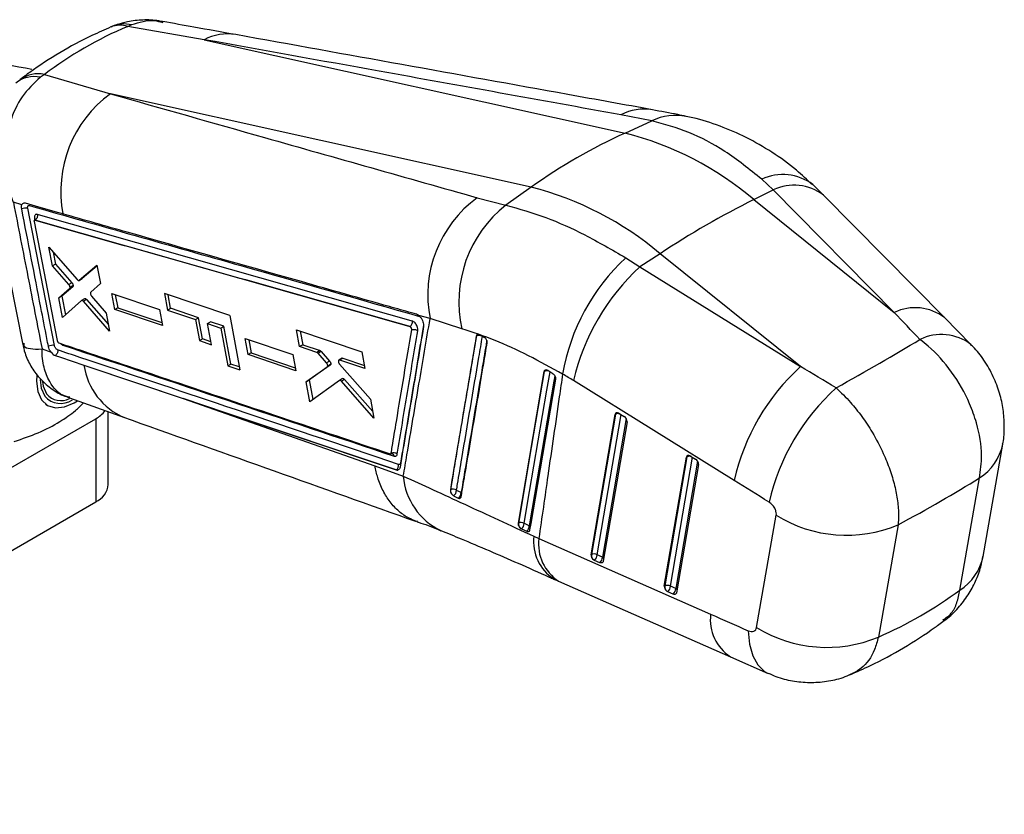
# Model space of a CAD drawing. Header units: millimetres. Extents: x 30 to 412, y 74 to 276.
# Tile 15 of 15: x 350 to 412, y 181 to 230. Entities that reach past the tile are written whole.
import ezdxf

# ---------------------------------------------------------------- set-up
doc = ezdxf.new("R2010")
doc.units = ezdxf.units.MM

msp = doc.modelspace()

# ---------------------------------------------------------------- linework, layer by layer
at = {"color": 7, "linetype": 'Continuous', "lineweight": 25}
for p, q in [((357.17515, 229.98984), (357.43037, 230.10258)), ((361.93608, 229.16228), (357.17515, 229.98984)), ((361.93608, 229.16228), (388.14689, 223.34775)), ((351.99059, 226.99686), (351.73976, 226.81747)), ((351.99059, 226.99686), (356.09781, 225.79193)), ((382.30863, 219.97739), (356.09781, 225.79193)), ((389.81636, 224.10599), (387.8954, 224.48193)), ((388.14689, 223.34775), (389.81636, 224.10599)), ((348.47091, 221.10012), (350.61391, 210.25017)), ((397.37867, 219.80383), (396.65725, 220.46632)), ((382.30863, 219.97739), (380.72294, 218.85647)), ((396.16724, 219.20265), (397.37867, 219.80383)), ((404.91206, 212.17058), (397.37867, 219.80383)), ((350.59206, 218.88395), (350.05699, 219.0332)), ((378.94676, 219.31599), (380.72294, 218.85647)), ((396.16724, 219.20265), (404.91206, 212.17058)), ((408.04433, 211.84823), (400.51094, 219.48149)), ((352.61257, 210.11054), (350.94878, 218.66314)), ((351.34309, 217.83325), (352.78054, 210.42484)), ((351.40363, 217.92646), (351.40289, 217.92602)), ((351.40356, 217.92651), (351.40363, 217.92646)), ((352.25858, 216.24345), (354.026, 214.21717)), ((352.48766, 215.07428), (352.25858, 216.24345)), ((352.53285, 215.92901), (352.67864, 215.18453)), ((388.18837, 215.57734), (389.07599, 215.0108)), ((390.32897, 215.83229), (389.07599, 215.0108)), ((399.07379, 208.80022), (390.32897, 215.83229)), ((352.67864, 215.18453), (352.48766, 215.07428)), ((353.51261, 213.90746), (352.48766, 215.07428)), ((352.67864, 215.18453), (353.7036, 214.01772)), ((354.15462, 214.17304), (355.25653, 215.11917)), ((355.26545, 215.07305), (354.34567, 214.28333)), ((355.25653, 215.11917), (355.47901, 213.96965)), ((389.07599, 215.0108), (399.07379, 208.80022)), ((353.7036, 214.01772), (353.51261, 213.90746)), ((354.14727, 214.16782), (354.33833, 214.27812)), ((354.34567, 214.28333), (354.15462, 214.17304)), ((354.34567, 214.28333), (354.3374, 214.2799)), ((352.87882, 213.07666), (353.56015, 213.66221)), ((353.75114, 213.77246), (353.06978, 213.1869)), ((353.75114, 213.77246), (353.56015, 213.66221)), ((353.77501, 213.85425), (353.58402, 213.744)), ((355.47901, 213.96965), (354.8754, 213.43077)), ((353.06978, 213.1869), (352.87882, 213.07666)), ((353.11592, 211.86506), (352.87882, 213.07666)), ((353.06978, 213.1869), (353.29701, 212.02622)), ((354.29393, 212.91342), (353.11592, 211.86506)), ((354.49298, 213.02949), (354.30196, 212.91922)), ((354.6133, 212.98088), (354.42226, 212.87059)), ((356.05129, 211.00886), (354.42226, 212.87059)), ((354.6133, 212.98088), (355.96978, 211.43083)), ((354.92212, 213.1875), (355.83329, 212.13738)), ((356.17824, 213.34774), (359.14798, 212.34744)), ((356.37025, 212.35214), (356.17824, 213.34774)), ((356.40543, 213.27122), (356.5614, 212.46249)), ((363.52602, 211.97763), (359.46045, 213.34522)), ((359.46045, 213.34522), (359.65566, 212.31984)), ((359.847, 212.43029), (359.68735, 213.26889)), ((356.5614, 212.46249), (356.37025, 212.35214)), ((359.33783, 211.35066), (356.37025, 212.35214)), ((356.5614, 212.46249), (359.30221, 211.53768)), ((359.14798, 212.34744), (359.33783, 211.35066)), ((359.65566, 212.31984), (359.847, 212.43029)), ((359.65566, 212.31984), (361.39707, 211.73296)), ((361.58851, 211.84347), (359.847, 212.43029)), ((355.83329, 212.13738), (356.05129, 211.00886)), ((361.39707, 211.73296), (361.58851, 211.84347)), ((361.39707, 211.73296), (361.6456, 210.41652)), ((361.83704, 210.52703), (361.58851, 211.84347)), ((362.14995, 211.47921), (362.34142, 211.58975)), ((363.16303, 211.31287), (362.34142, 211.58975)), ((363.52602, 211.97763), (364.15833, 208.59593)), ((376.006, 211.7858), (375.3005, 211.98275)), ((375.3005, 211.98275), (375.30977, 211.97529)), ((377.99094, 211.15601), (376.006, 211.7858)), ((409.691, 210.17822), (408.04525, 211.8473)), ((362.39778, 210.16237), (362.14995, 211.47921)), ((362.14995, 211.47921), (362.97152, 211.20231)), ((362.97152, 211.20231), (363.16303, 211.31287)), ((362.97152, 211.20231), (363.41274, 208.84837)), ((363.60425, 208.95892), (363.16303, 211.31287)), ((367.69288, 211.08807), (371.75904, 209.72197)), ((367.88479, 210.04575), (367.69288, 211.08807)), ((367.91894, 211.01212), (368.07654, 210.15644)), ((374.75177, 211.29227), (374.74756, 211.28983)), ((374.75155, 211.29244), (374.75177, 211.29227)), ((361.6456, 210.41652), (361.83704, 210.52703)), ((361.6456, 210.41652), (362.39778, 210.16237)), ((362.36256, 210.3495), (361.83704, 210.52703)), ((364.48867, 210.54401), (367.45805, 209.54347)), ((364.67478, 209.54501), (364.48867, 210.54401)), ((364.71508, 210.46773), (364.86638, 209.65562)), ((378.88588, 210.70411), (378.88798, 210.70532)), ((379.35748, 210.64449), (379.05895, 210.78623)), ((379.42802, 210.596), (379.35748, 210.64449)), ((351.83924, 209.89658), (352.40151, 209.69922)), ((352.88313, 210.27654), (352.89148, 210.2732)), ((368.07654, 210.15644), (367.88479, 210.04575)), ((368.96343, 209.68272), (367.88479, 210.04575)), ((368.07654, 210.15644), (369.15523, 209.79344)), ((369.15523, 209.79344), (368.96343, 209.68272)), ((369.22405, 209.74292), (369.03225, 209.63219)), ((369.22405, 209.74292), (369.75196, 209.13643)), ((371.75904, 209.72197), (371.94816, 208.67811)), ((364.86638, 209.65562), (364.67478, 209.54501)), ((367.64211, 208.54334), (364.67478, 209.54501)), ((364.86638, 209.65562), (367.60769, 208.73036)), ((367.45805, 209.54347), (367.64211, 208.54334)), ((369.56012, 209.02569), (369.03225, 209.63219)), ((369.75196, 209.13643), (369.56012, 209.02569)), ((370.52166, 209.31377), (370.32979, 209.203)), ((370.57267, 209.31643), (370.3808, 209.20567)), ((371.94816, 208.67811), (370.3808, 209.20567)), ((370.57267, 209.31643), (371.91432, 208.86491)), ((354.44827, 208.88881), (354.57704, 208.84556)), ((354.57704, 208.84556), (360.63304, 206.81235)), ((363.41274, 208.84837), (363.60425, 208.95892)), ((363.41274, 208.84837), (364.15833, 208.59593)), ((364.12331, 208.7832), (363.60425, 208.95892)), ((368.28736, 207.85364), (369.60143, 208.7753)), ((369.79328, 208.88605), (368.47911, 207.96434)), ((369.79328, 208.88605), (369.60143, 208.7753)), ((369.82235, 208.95441), (369.6305, 208.84365)), ((370.36877, 208.94913), (372.29149, 206.77793)), ((383.09919, 208.4845), (381.48465, 199.04434)), ((383.09919, 208.4845), (383.11983, 208.49641)), ((383.33911, 208.54959), (383.3325, 208.55358)), ((383.65493, 208.35494), (383.33911, 208.54959)), ((368.47911, 207.96434), (368.28736, 207.85364)), ((368.47911, 207.96434), (368.70163, 206.74876)), ((370.35765, 207.93547), (368.51428, 206.6145)), ((370.55347, 208.04878), (370.36161, 207.93802)), ((370.67232, 208.00176), (370.48043, 207.89099)), ((372.50753, 205.57867), (370.48043, 207.89099)), ((370.67232, 208.00176), (372.43279, 205.99351)), ((394.93654, 201.71313), (384.93873, 207.92371)), ((368.51428, 206.6145), (368.28736, 207.85364)), ((353.54896, 206.84513), (356.97163, 205.62408)), ((360.63304, 206.81235), (372.57246, 202.62094)), ((372.29149, 206.77793), (372.50753, 205.57867)), ((352.05638, 206.45065), (352.1827, 206.37745)), ((321.48094, 186.09664), (355.18637, 205.55437)), ((355.18637, 205.55437), (355.18637, 200.36933)), ((355.96742, 201.45788), (355.96742, 205.98234)), ((386.03026, 197.07755), (387.53044, 205.81948)), ((387.55508, 205.83371), (386.0549, 197.09177)), ((387.53044, 205.81948), (387.55508, 205.83371)), ((387.77478, 205.88723), (388.09554, 205.69541)), ((388.2785, 205.36363), (386.78702, 196.67234)), ((410.44657, 196.97566), (411.66794, 203.96204)), ((390.59473, 195.12165), (391.97449, 203.16185)), ((391.99913, 203.17608), (390.61937, 195.13587)), ((391.97449, 203.16185), (391.99913, 203.17608)), ((392.21883, 203.22961), (392.5396, 203.03778)), ((372.57246, 202.62094), (374.34009, 201.97677)), ((373.89174, 202.3656), (373.88751, 202.36315)), ((392.72255, 202.706), (391.35148, 194.71645)), ((408.99704, 194.8801), (410.21841, 201.86647)), ((377.27153, 201.13131), (377.27048, 201.1307)), ((377.47081, 200.75754), (377.76335, 200.60979)), ((321.48094, 180.9116), (355.18637, 200.36933)), ((396.3431, 192.55325), (397.56447, 199.53961)), ((381.50435, 199.05571), (381.48465, 199.04434)), ((381.64654, 198.71986), (381.69949, 198.68903)), ((381.69949, 198.68903), (382.02255, 198.54427)), ((405.14762, 198.93917), (403.92625, 191.9528)), ((382.4747, 198.22691), (382.78115, 198.08592)), ((382.78115, 198.08592), (393.47889, 193.37528)), ((386.0549, 197.09177), (386.03026, 197.07755)), ((386.7365, 196.93238), (386.40705, 197.07355)), ((386.58056, 196.58497), (386.2511, 196.72614)), ((384.01251, 195.43259), (394.71026, 190.72196)), ((390.61937, 195.13587), (390.59473, 195.12165)), ((391.30098, 194.97648), (390.97152, 195.11765)), ((391.14503, 194.62907), (390.81557, 194.77024)), ((394.71129, 190.7215), (397.06009, 189.68877))]:
    msp.add_line(p, q, dxfattribs=at)
at = {"color": 8, "linetype": 'Continuous', "lineweight": 25}
for p, q in [((351.37193, 217.99827), (351.38401, 217.93614)), ((379.26259, 210.69259), (379.26526, 210.67042)), ((379.26526, 210.67042), (379.43217, 210.59196)), ((353.1426, 210.13644), (353.11824, 210.19726)), ((386.40705, 197.07355), (387.90607, 205.80872)), ((388.21975, 205.57564), (386.7365, 196.93238)), ((390.97152, 195.11765), (392.35012, 203.1511)), ((374.17856, 202.77627), (374.16551, 202.78881)), ((392.6638, 202.91802), (391.30098, 194.97648))]:
    msp.add_line(p, q, dxfattribs=at)
at = {"color": 8, "linetype": 'Continuous', "lineweight": 25, "flags": 128}
for points in [[(356.47813, 230.0858), (356.92622, 230.16607), (357.43037, 230.10258)], [(351.37193, 217.99827), (351.40079, 217.98537), (351.42006, 217.97061)], [(381.86216, 199.03406), (381.92973, 199.42957), (382.20011, 201.01163), (383.28227, 207.34021), (383.47486, 208.46592)], [(383.78105, 208.22592), (383.72286, 207.88607), (383.45196, 206.30373), (382.36886, 199.9746), (382.18334, 198.88999)], [(377.98357, 200.90739), (377.97436, 200.91818), (377.94072, 200.94884)], [(395.82154, 192.34526), (395.90006, 191.49991), (396.09965, 190.78096), (396.41363, 190.21253), (396.83144, 189.81371), (397.0583, 189.68956)]]:
    msp.add_lwpolyline(points, dxfattribs=at)
at = {"color": 7, "linetype": 'Continuous', "lineweight": 25, "flags": 128}
for points in [[(353.14555, 218.30464), (352.81055, 218.39977), (351.44146, 218.78858), (350.80189, 218.97023)], [(352.65899, 209.48977), (352.98164, 209.38139), (354.44827, 208.88881)], [(354.57704, 208.84556), (367.25145, 204.59365), (373.89174, 202.3656)], [(383.11983, 208.49641), (382.30792, 203.75306), (381.50435, 199.05571)], [(351.5154, 208.24476), (351.49703, 207.90081), (351.57616, 207.2434), (351.81053, 206.72352), (352.18416, 206.3766), (352.6716, 206.22628), (353.23961, 206.2828), (353.8495, 206.54232), (354.04126, 206.66202)], [(351.71587, 208.00302), (351.78377, 207.44531), (352.00484, 206.95254)], [(351.8607, 207.87443), (351.90819, 207.58407), (352.1214, 207.09807)], [(382.22672, 198.63001), (382.29422, 199.02406), (382.56526, 200.6063), (383.64992, 206.93553), (383.83614, 208.02178)], [(373.88751, 202.36315), (363.2711, 205.92689), (360.63304, 206.81235)], [(386.78702, 196.67234), (386.778, 196.64027), (386.76291, 196.61308), (386.74219, 196.59157), (386.71647, 196.5764), (386.6865, 196.568), (386.65319, 196.56664), (386.61752, 196.57235), (386.58056, 196.58497)], [(391.35148, 194.71645), (391.34247, 194.68437), (391.32738, 194.65718), (391.30666, 194.63568), (391.28094, 194.6205), (391.25097, 194.6121), (391.21766, 194.61074), (391.18199, 194.61645), (391.14503, 194.62907)]]:
    msp.add_lwpolyline(points, dxfattribs=at)
at = {"color": 8, "linetype": 'Continuous', "lineweight": 25}
for centre, radius, start, end in [((356.7047, 228.54478), 1.51971, 71.9670491, 112.072685), ((363.38565, 226.39609), 3.123, 80.5218939, 117.6560593), ((351.59428, 225.09288), 1.94479, 78.2418245, 125.1720676), ((351.33926, 225.04821), 1.81403, 77.2450642, 128.775436), ((389.34606, 221.71024), 3.12837, 80.7445955, 117.6267158), ((391.30182, 221.06749), 3.38217, 78.6990387, 116.0530261), ((397.97429, 217.6558), 3.10381, 52.9290424, 115.1083989), ((398.68353, 217.10385), 2.99877, 52.454879, 115.7938417), ((406.21692, 209.4706), 2.99876, 52.4547462, 115.7938223), ((379.00473, 210.69318), 0.11737, 122.8777288, 174.0612303), ((407.85549, 207.77371), 3.02546, 52.7023476, 116.3021492), ((358.60395, 209.49163), 4.19918, 188.2538237, 247.1252124), ((383.23454, 208.48549), 0.11523, 122.368197, 174.5607469), ((383.27838, 208.18207), 0.35206, 66.804003, 116.7661262), ((387.67701, 205.81927), 0.12278, 129.4440979, 173.2503145), ((387.71358, 205.51061), 0.35988, 68.9086808, 116.1321225), ((408.50185, 204.60291), 3.23027, 302.0998619, 348.5753605), ((392.1211, 203.16164), 0.12282, 129.4557165, 173.2488395), ((392.15764, 202.85304), 0.35983, 68.9063564, 116.13618), ((378.44061, 202.30696), 4.11379, 184.603716, 244.5962879), ((382.05993, 198.68632), 0.23814, 31.8590477, 58.7858028), ((385.22411, 197.88896), 2.77011, 172.9925541, 237.1765361), ((385.52128, 197.74518), 2.76124, 172.9114975, 236.8788622), ((386.61401, 196.72312), 0.24248, 32.6487479, 59.6569862), ((407.28039, 197.61665), 3.23042, 302.1001858, 348.5552809), ((391.1783, 194.76702), 0.24274, 32.6641178, 59.6426017), ((396.21905, 193.03455), 2.76126, 172.9118394, 236.8785871)]:
    msp.add_arc(centre, radius, start, end, dxfattribs=at)
at = {"color": 7, "linetype": 'Continuous', "lineweight": 25}
for centre, radius, start, end in [((344.15682, 189.46146), 38.50525, 79.4410561, 89.3984891), ((360.51116, 219.72604), 7.50151, 126.0384789, 190.9225688), ((403.01316, 190.85401), 35.73303, 114.5846565, 125.409967), ((383.14863, 203.84477), 20.13328, 49.7126316, 75.625494), ((377.31036, 200.47441), 20.13328, 49.7126316, 75.625494), ((383.36494, 213.25124), 7.50344, 126.0733481, 191.2624021), ((421.46047, 168.64694), 56.52988, 116.5789842, 123.4156392), ((350.82421, 218.1353), 0.54234, 76.7209771, 117.5595046), ((385.4557, 212.8425), 7.6529, 128.2013408, 192.7308585), ((396.90244, 206.16953), 12.82349, 132.8076746, 170.3137589), ((398.41759, 204.80625), 13.83468, 132.4720663, 166.9773221), ((379.04814, 210.38001), 0.3626, 53.2163606, 116.2114854), ((352.48723, 209.58262), 0.54259, 76.6435954, 117.4170535), ((408.41537, 198.5957), 13.83465, 132.4720846, 166.9774153), ((410.60559, 197.21902), 13.85047, 132.2496811, 166.900548), ((352.99219, 207.8051), 1.3045, 220.8104445, 304.4622029), ((353.02441, 207.86126), 1.18232, 220.2031327, 296.8417071), ((354.37346, 207.07946), 1.72822, 298.0585199, 323.6297593), ((387.61257, 205.61627), 0.31581, 59.0921068, 61.1586652), ((387.91743, 205.38085), 0.36149, 357.2686124, 60.4792578), ((373.72688, 203.07318), 0.3645, 50.1308423, 113.3728526), ((392.05099, 202.94888), 0.32707, 59.126319, 61.1202134), ((392.36146, 202.72322), 0.3615, 357.2703657, 60.4773512), ((373.71845, 202.65099), 0.33389, 301.2672514, 9.8969027), ((354.63286, 201.59096), 1.34117, 294.3747067, 354.3052132), ((377.63908, 201.09687), 0.36916, 174.6474691, 215.425569), ((377.43181, 200.80629), 0.3624, 53.003973, 116.2500776), ((377.24915, 201.09142), 0.40077, 303.5798932, 0.6148945), ((377.53762, 200.9438), 0.40313, 304.050773, 0.7150548), ((401.93847, 206.5949), 8.30114, 238.2027375, 292.7426395), ((381.90565, 199.02758), 0.40229, 175.9909318, 229.9017197), ((381.66416, 198.72941), 0.36333, 56.9790898, 116.0946441), ((381.40408, 199.03917), 0.45811, 310.154074, 359.3608339), ((381.72144, 198.89457), 0.46193, 310.68249, 359.4316872), ((386.45599, 197.06358), 0.40208, 175.9791774, 229.685997), ((386.21456, 196.7655), 0.36324, 58.0001737, 116.0751295), ((385.93494, 197.07677), 0.47212, 312.04119, 359.6090745), ((386.26433, 196.93561), 0.47218, 312.0452562, 359.6072579), ((386.37722, 197.0169), 0.31693, 235.0923242, 246.5506987), ((391.02049, 195.10769), 0.40211, 175.9813134, 229.6838609), ((390.77903, 194.80957), 0.36327, 58.0039644, 116.0725654), ((390.4994, 195.12087), 0.47213, 312.0416325, 359.6090425), ((390.942, 195.06155), 0.31756, 235.1030037, 246.5384424), ((390.82883, 194.97971), 0.47216, 312.0433561, 359.6073189), ((400.7171, 199.60852), 8.30113, 238.2026902, 292.742626)]:
    msp.add_arc(centre, radius, start, end, dxfattribs=at)
for centre, major_axis, ratio, start_param, end_param in [((392.1218, 179.81956), (-41.79573, 45.79327), 0.61478048, 6.07147243, 6.2264214), ((413.97724, 161.58222), (-172.55997, 188.16104), 0.10935005, 4.87401898, 4.8832527), ((369.73518, 197.15913), (47.8744, 22.21648), 0.09534802, 5.38704291, 5.5431084), ((413.97724, 161.58222), (240.12706, -148.6893), 0.11538183, 1.69483375, 1.70406747), ((382.75428, 195.47378), (-10.79511, 13.38585), 0.63229608, 5.21739756, 5.26720664), ((387.74524, 205.68675), (-0.17113, 0.21223), 0.63232063, 5.2868521, 6.79146599), ((392.18929, 203.02912), (-0.17113, 0.21223), 0.63232063, 5.2868521, 6.79146599), ((369.73518, 197.15913), (50.57037, 16.05003), 0.22269833, 5.41515086, 5.56669286), ((410.29161, 158.66198), (235.92452, -150.87882), 0.10081178, 1.69094042, 1.70017414), ((386.24506, 196.94481), (-0.17113, 0.21223), 0.63232063, 0.50828068, 2.00755117), ((390.80953, 194.98891), (-0.17113, 0.21223), 0.63232063, 0.50828068, 2.00755117), ((377.86833, 243.68165), (-28.41929, 50.55584), 0.66680793, 3.07344916, 3.22499117), ((420.10804, 214.813), (244.00083, -105.4546), 0.11397979, 4.65238974, 4.66203164)]:
    msp.add_ellipse(centre, major_axis=major_axis, ratio=ratio, start_param=start_param, end_param=end_param, dxfattribs=at)
for points, knots in [([(356.13326, 229.95296), (355.73674, 229.77862), (354.64113, 229.29689), (352.93326, 228.37529), (351.46528, 227.42526), (350.67278, 226.83151), (350.47424, 226.68277)], [0, 0, 0, 0, 0.1959077, 0.54131391, 0.88508965, 1, 1, 1, 1]), ([(356.62058, 230.1333), (356.48894, 230.09318), (356.32246, 230.04244), (356.16865, 229.96185), (356.13646, 229.94498)], [0, 0, 0, 0, 0.79067924, 1, 1, 1, 1]), ([(359.3782, 230.27253), (359.29103, 230.29334), (358.88162, 230.39107), (358.13199, 230.40278), (357.24142, 230.32559), (356.71023, 230.14644), (356.48639, 230.07094)], [0, 0, 0, 0, 0.09133933, 0.42895629, 0.75937541, 1, 1, 1, 1]), ([(363.90184, 229.47577), (363.03535, 229.63204), (361.52355, 229.90469), (360.01174, 230.17405), (359.36641, 230.28902)], [0, 0, 0, 0, 0.57314362, 1, 1, 1, 1]), ([(389.86394, 224.79512), (388.10772, 225.11221), (379.45699, 226.67415), (370.8, 228.23304), (363.90049, 229.47545)], [0, 0, 0, 0, 0.20301357, 1, 1, 1, 1]), ([(387.8954, 224.48193), (382.8776, 225.38754), (374.22684, 226.94881), (365.57112, 228.50764), (361.93608, 229.16228)], [0, 0, 0, 0, 0.58004133, 1, 1, 1, 1]), ([(351.73976, 226.81747), (351.33409, 226.43888), (350.53452, 225.69271), (349.89253, 224.28074), (349.58866, 222.99279), (349.49486, 221.7822), (349.61381, 220.43312), (349.87712, 219.49547), (350.05542, 219.03722), (350.05699, 219.0332)], [0, 0, 0, 0, 0.21230537, 0.41844348, 0.54278263, 0.67117075, 0.8306929, 0.99851461, 1, 1, 1, 1]), ([(356.09781, 225.79193), (359.29518, 224.88462), (366.90871, 222.72415), (374.52753, 220.56715), (378.94676, 219.31599)], [0, 0, 0, 0, 0.41995867, 1, 1, 1, 1]), ([(391.95915, 224.38176), (391.78335, 224.42009), (391.10213, 224.56859), (390.38199, 224.69306), (389.84769, 224.78541)], [0, 0, 0, 0, 0.2580606, 1, 1, 1, 1]), ([(396.65725, 220.46632), (395.89813, 221.07848), (394.43551, 222.25794), (392.11332, 223.47337), (390.58744, 223.89362), (389.81636, 224.10599)], [0, 0, 0, 0, 0.34801581, 0.67053135, 1, 1, 1, 1]), ([(399.82906, 220.11705), (399.49827, 220.42818), (398.70036, 221.17868), (397.31506, 222.16753), (395.71977, 223.0944), (394.07027, 223.80001), (392.81103, 224.21545), (392.09774, 224.34562), (391.96058, 224.37065)], [0, 0, 0, 0, 0.14616623, 0.35258223, 0.55612922, 0.75434569, 0.95276218, 1, 1, 1, 1]), ([(400.51094, 219.48149), (400.45588, 219.53703), (400.23515, 219.7597), (400.01077, 219.97412), (399.84236, 220.13506)], [0, 0, 0, 0, 0.24944865, 1, 1, 1, 1]), ([(350.05699, 219.0332), (350.35872, 217.48883), (350.95374, 214.44332), (351.54688, 211.39775), (351.83924, 209.89658)], [0, 0, 0, 0, 0.50709776, 1, 1, 1, 1]), ([(350.80189, 218.97024), (350.76793, 218.97527), (350.69834, 218.98559), (350.62879, 218.94455), (350.60149, 218.89951), (350.59206, 218.88395)], [0, 0, 0, 0, 0.38413841, 0.78718892, 1, 1, 1, 1]), ([(350.57328, 218.6161), (350.56686, 218.66672), (350.55402, 218.76797), (350.575, 218.84907), (350.59136, 218.88252), (350.59206, 218.88395)], [0, 0, 0, 0, 0.48908072, 0.97815918, 1, 1, 1, 1]), ([(352.23738, 210.06427), (352.20607, 210.22551), (352.04952, 211.03172), (351.49563, 213.88239), (350.97163, 216.57171), (350.57328, 218.6161)], [0, 0, 0, 0, 0.05656161, 0.28280772, 1, 1, 1, 1]), ([(350.94878, 218.66314), (350.94678, 218.67582), (350.94094, 218.7128), (350.94527, 218.76709), (350.96785, 218.81356), (351.00587, 218.83874), (351.03972, 218.83384), (351.05664, 218.83139)], [0, 0, 0, 0, 0.11541389, 0.33659245, 0.55778329, 0.77899225, 1, 1, 1, 1]), ([(375.16715, 212.05498), (375.06033, 212.08528), (374.49667, 212.24515), (372.10573, 212.92338), (366.20454, 214.59754), (359.42766, 216.52084), (354.47926, 217.92593), (353.14555, 218.30464)], [0, 0, 0, 0, 0.01454467, 0.07675056, 0.3255745, 0.81822554, 1, 1, 1, 1]), ([(380.72294, 218.85647), (381.54483, 218.62599), (383.11654, 218.18522), (385.6396, 217.05666), (387.33283, 216.0739), (388.18837, 215.57734)], [0, 0, 0, 0, 0.3516048, 0.67238419, 1, 1, 1, 1]), ([(351.40289, 217.92602), (351.39354, 217.92739), (351.37484, 217.93011), (351.35383, 217.9162), (351.34131, 217.89054), (351.33887, 217.86057), (351.34202, 217.84019), (351.34309, 217.83325)], [0, 0, 0, 0, 0.22112778, 0.44225832, 0.66365632, 0.88556526, 1, 1, 1, 1]), ([(351.55066, 218.27632), (351.53618, 218.27939), (351.49337, 218.28845), (351.43184, 218.27162), (351.38128, 218.21243), (351.35689, 218.11889), (351.3669, 218.03865), (351.37193, 217.99827)], [0, 0, 0, 0, 0.113064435, 0.334204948, 0.555238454, 0.776206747, 1, 1, 1, 1]), ([(351.43109, 217.99303), (351.43117, 217.99351), (351.43159, 217.99614), (351.4232, 217.97242), (351.40096, 217.94171), (351.37739, 217.93289), (351.37075, 217.93041)], [0, 0, 0, 0, 0.07648089, 0.42099747, 0.83676368, 1, 1, 1, 1]), ([(351.37216, 217.92619), (351.37823, 217.92854), (351.38757, 217.93216), (351.39941, 217.92798), (351.40356, 217.92651)], [0, 0, 0, 0, 0.64926329, 1, 1, 1, 1]), ([(374.74756, 211.28983), (370.85519, 212.39578), (363.07047, 214.60767), (355.29208, 216.8199), (351.40289, 217.92602)], [0, 0, 0, 0, 0.49999983, 1, 1, 1, 1]), ([(351.55066, 218.27632), (351.55472, 218.24287), (351.56284, 218.17595), (351.53422, 218.07104), (351.48027, 217.9796), (351.42913, 217.94421), (351.40356, 217.92651)], [0, 0, 0, 0, 0.2499939, 0.49999989, 0.75000212, 1, 1, 1, 1]), ([(351.40363, 217.92646), (355.29001, 216.82169), (363.06956, 214.61021), (370.85528, 212.39901), (374.75155, 211.29244)], [0, 0, 0, 0, 0.49956326, 1, 1, 1, 1]), ([(374.90018, 211.6375), (371.00365, 212.74483), (363.21742, 214.95755), (355.4373, 217.17071), (351.55066, 218.27632)], [0, 0, 0, 0, 0.50043849, 1, 1, 1, 1]), ([(353.7036, 214.01772), (353.71508, 214.00278), (353.73806, 213.97291), (353.76247, 213.91879), (353.7727, 213.87862), (353.77464, 213.85818), (353.77501, 213.85425)], [0, 0, 0, 0, 0.30916369, 0.61836897, 0.92667796, 1, 1, 1, 1]), ([(354.026, 214.21717), (354.03825, 214.20476), (354.06275, 214.17994), (354.10103, 214.16154), (354.13293, 214.15916), (354.1481, 214.16887), (354.15462, 214.17304)], [0, 0, 0, 0, 0.26621958, 0.53245199, 0.79884597, 1, 1, 1, 1]), ([(353.58402, 213.744), (353.58151, 213.76106), (353.57649, 213.7952), (353.55361, 213.84945), (353.5302, 213.88647), (353.51554, 213.90396), (353.51261, 213.90746)], [0, 0, 0, 0, 0.307507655, 0.614978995, 0.922952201, 1, 1, 1, 1]), ([(353.56015, 213.66221), (353.56704, 213.67073), (353.58083, 213.68776), (353.58518, 213.72033), (353.58421, 213.74015), (353.58402, 213.744)], [0, 0, 0, 0, 0.446238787, 0.892483, 1, 1, 1, 1]), ([(353.77501, 213.85425), (353.77489, 213.83874), (353.77464, 213.80773), (353.7624, 213.78333), (353.75298, 213.77424), (353.75114, 213.77246)], [0, 0, 0, 0, 0.4457266, 0.89141215, 1, 1, 1, 1]), ([(354.8754, 213.43077), (354.86863, 213.42198), (354.8551, 213.40441), (354.85074, 213.36936), (354.85264, 213.34673), (354.85316, 213.34049)], [0, 0, 0, 0, 0.41992132, 0.83983132, 1, 1, 1, 1]), ([(354.42226, 212.87059), (354.41003, 212.88291), (354.38557, 212.90754), (354.34744, 212.92564), (354.31557, 212.92778), (354.30049, 212.91777), (354.29393, 212.91342)], [0, 0, 0, 0, 0.2653278, 0.53064835, 0.79612856, 1, 1, 1, 1]), ([(354.49397, 213.02764), (354.49996, 213.03108), (354.51482, 213.0396), (354.54718, 213.03284), (354.58253, 213.01277), (354.60397, 212.99054), (354.6133, 212.98088)], [0, 0, 0, 0, 0.19631197, 0.48624672, 0.77648785, 1, 1, 1, 1]), ([(354.85316, 213.34049), (354.85541, 213.32748), (354.86064, 213.29718), (354.88098, 213.24711), (354.90427, 213.20929), (354.91903, 213.19127), (354.92212, 213.1875)], [0, 0, 0, 0, 0.24925999, 0.58071468, 0.91224904, 1, 1, 1, 1]), ([(374.34009, 201.97677), (374.41558, 202.42135), (374.74067, 204.33594), (375.29566, 207.6052), (375.77585, 210.43129), (376.006, 211.7858)], [0, 0, 0, 0, 0.13605584, 0.58592318, 1, 1, 1, 1]), ([(374.75155, 211.29244), (374.77685, 211.30986), (374.82746, 211.34472), (374.88132, 211.43457), (374.91064, 211.53787), (374.90367, 211.60429), (374.90018, 211.6375)], [0, 0, 0, 0, 0.2499998, 0.49999577, 0.74999544, 1, 1, 1, 1]), ([(375.23985, 211.03611), (375.24039, 211.03983), (375.24585, 211.07736), (375.2437, 211.1597), (375.21077, 211.28804), (375.15132, 211.41391), (375.07241, 211.52249), (374.98452, 211.6031), (374.92744, 211.62638), (374.90018, 211.6375)], [0, 0, 0, 0, 0.01827133, 0.1844464, 0.35071806, 0.51700087, 0.68138593, 0.84778798, 1, 1, 1, 1]), ([(375.3005, 211.98275), (375.2911, 211.98992), (375.2464, 212.024), (375.20212, 212.04131), (375.16715, 212.05497)], [0, 0, 0, 0, 0.21041775, 1, 1, 1, 1]), ([(375.30977, 211.97529), (375.33794, 211.94941), (375.40366, 211.88905), (375.49443, 211.75698), (375.56669, 211.59696), (375.60777, 211.4305), (375.60131, 211.33714), (375.59802, 211.28965)], [0, 0, 0, 0, 0.15686662, 0.36599657, 0.57500764, 0.78377196, 1, 1, 1, 1]), ([(373.58228, 203.40777), (373.60411, 203.53921), (373.71326, 204.19642), (374.13869, 206.75621), (374.5438, 209.18538), (374.8612, 211.08857)], [0, 0, 0, 0, 0.05135262, 0.25676263, 1, 1, 1, 1]), ([(373.96054, 203.35293), (374.1733, 204.63319), (374.59883, 207.19378), (375.02617, 209.75531), (375.23985, 211.03611)], [0, 0, 0, 0, 0.49998341, 1, 1, 1, 1]), ([(375.59802, 211.28965), (375.35382, 209.82977), (374.8654, 206.91002), (374.37917, 203.99144), (374.13605, 202.53215)], [0, 0, 0, 0, 0.500000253, 1, 1, 1, 1]), ([(374.77808, 211.27395), (374.77756, 211.27433), (374.76734, 211.28179), (374.75719, 211.28592), (374.74756, 211.28983)], [0, 0, 0, 0, 0.05094115, 1, 1, 1, 1]), ([(374.75177, 211.29227), (374.75947, 211.288), (374.76823, 211.28316), (374.77702, 211.27494), (374.77808, 211.27395)], [0, 0, 0, 0, 0.87958378, 1, 1, 1, 1]), ([(374.8612, 211.08857), (374.86193, 211.09954), (374.86351, 211.12314), (374.85362, 211.16583), (374.83464, 211.20888), (374.8086, 211.24771), (374.7883, 211.26516), (374.77808, 211.27395)], [0, 0, 0, 0, 0.18223724, 0.39207648, 0.59352377, 0.79528603, 1, 1, 1, 1]), ([(374.8612, 211.08857), (374.88074, 211.09656), (374.92473, 211.11455), (375.00841, 211.1222), (375.09993, 211.11035), (375.17206, 211.0829), (375.21643, 211.05557), (375.23381, 211.04113), (375.23985, 211.03611)], [0, 0, 0, 0, 0.17179634, 0.38664866, 0.60150548, 0.81637235, 0.93623544, 1, 1, 1, 1]), ([(384.26176, 208.32712), (383.54775, 208.72161), (382.10687, 209.51769), (379.99029, 210.49255), (378.67032, 210.93057), (377.99094, 211.15601)], [0, 0, 0, 0, 0.32282211, 0.65145956, 1, 1, 1, 1]), ([(352.78054, 210.42484), (352.78426, 210.41069), (352.7917, 210.38238), (352.81406, 210.34052), (352.84169, 210.30534), (352.86595, 210.28525), (352.87954, 210.27836), (352.88313, 210.27654)], [0, 0, 0, 0, 0.22977788, 0.4595446, 0.68899734, 0.91782762, 1, 1, 1, 1]), ([(378.88588, 210.70411), (378.61623, 209.10831), (378.07694, 205.91673), (377.5393, 202.72604), (377.27048, 201.1307)], [0, 0, 0, 0, 0.500000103, 1, 1, 1, 1]), ([(378.88798, 210.70532), (378.60265, 209.01754), (378.2809, 207.11435), (377.74221, 203.92307), (377.48871, 202.41952), (377.27153, 201.13131)], [0, 0, 0, 0, 0.52879467, 0.5962831, 1, 1, 1, 1]), ([(377.64989, 201.09572), (377.67206, 201.22738), (377.78292, 201.88569), (378.24873, 204.6507), (378.76508, 207.71062), (379.19322, 210.24416), (379.26526, 210.67042)], [0, 0, 0, 0, 0.04126028, 0.20630061, 0.86646358, 1, 1, 1, 1]), ([(379.05895, 210.78623), (379.03744, 210.79386), (378.99444, 210.80911), (378.94014, 210.79648), (378.90129, 210.76132), (378.89079, 210.72233), (378.88588, 210.70411)], [0, 0, 0, 0, 0.25795504, 0.51588652, 0.77383183, 1, 1, 1, 1]), ([(379.56424, 210.27226), (379.56588, 210.29472), (379.56926, 210.3409), (379.54755, 210.42339), (379.5071, 210.50531), (379.46321, 210.56272), (379.43527, 210.58915), (379.42802, 210.596)], [0, 0, 0, 0, 0.22034939, 0.45308607, 0.68580623, 0.91854379, 1, 1, 1, 1]), ([(410.21841, 201.86647), (410.28485, 202.3246), (410.43722, 203.37527), (410.15907, 205.00952), (409.52646, 206.79234), (408.54995, 208.51079), (407.39536, 209.7999), (406.68443, 210.35384), (406.51489, 210.48595)], [0, 0, 0, 0, 0.16443407, 0.37711145, 0.50141968, 0.71808974, 0.932769, 1, 1, 1, 1]), ([(350.63158, 210.25024), (350.67441, 210.04169), (350.77663, 209.54392), (351.13069, 208.80927), (351.6646, 208.06351), (352.35017, 207.45014), (353.00273, 207.04117), (353.42321, 206.90287), (353.56059, 206.85769)], [0, 0, 0, 0, 0.135965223, 0.324526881, 0.514783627, 0.717438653, 0.907684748, 1, 1, 1, 1]), ([(352.40151, 209.69922), (352.37694, 209.7356), (352.32037, 209.81935), (352.26475, 209.9487), (352.24485, 210.03274), (352.23738, 210.06427)], [0, 0, 0, 0, 0.32433398, 0.74653364, 1, 1, 1, 1]), ([(352.81289, 209.83701), (352.8012, 209.84195), (352.77164, 209.85441), (352.72245, 209.89559), (352.67262, 209.95909), (352.63247, 210.03447), (352.61916, 210.08535), (352.61257, 210.11054)], [0, 0, 0, 0, 0.14063285, 0.35532211, 0.56997859, 0.78713522, 1, 1, 1, 1]), ([(352.81289, 209.83701), (352.81533, 209.81987), (352.82187, 209.77399), (352.8116, 209.69344), (352.77761, 209.60703), (352.72529, 209.53367), (352.68099, 209.50434), (352.65899, 209.48977)], [0, 0, 0, 0, 0.13279403, 0.3553223, 0.57121029, 0.78709234, 1, 1, 1, 1]), ([(374.04737, 202.70838), (370.45773, 203.91359), (363.84085, 206.13518), (356.76343, 208.51093), (353.27511, 209.68186), (352.81289, 209.83701)], [0, 0, 0, 0, 0.50706231, 0.9346842, 1, 1, 1, 1]), ([(352.89148, 210.2732), (352.96464, 210.2487), (353.49575, 210.07082), (355.85864, 209.27942), (362.65989, 207.00138), (369.00463, 204.87541), (373.51707, 203.3634)], [0, 0, 0, 0, 0.010643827, 0.077263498, 0.343742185, 1, 1, 1, 1]), ([(353.1426, 210.13644), (356.57921, 208.98398), (363.45244, 206.67908), (370.32762, 204.37279), (373.76521, 203.21964)], [0, 0, 0, 0, 0.50000004, 1, 1, 1, 1]), ([(369.15523, 209.79344), (369.16774, 209.78782), (369.19108, 209.77733), (369.21361, 209.75382), (369.22405, 209.74292)], [0, 0, 0, 0, 0.53618165, 1, 1, 1, 1]), ([(377.94389, 200.68946), (377.966, 200.82042), (378.07702, 201.47807), (378.5439, 204.24259), (379.06195, 207.30591), (379.49152, 209.84281), (379.56424, 210.27226)], [0, 0, 0, 0, 0.0410066, 0.2059205, 0.86557631, 1, 1, 1, 1]), ([(411.66069, 203.96399), (411.66974, 204.00173), (411.75204, 204.34511), (411.78141, 205.03394), (411.73629, 206.01703), (411.52731, 207.03517), (411.15812, 208.07664), (410.61007, 209.06534), (410.09965, 209.77735), (409.75194, 210.09925), (409.67379, 210.17159)], [0, 0, 0, 0, 0.01720863, 0.15655719, 0.30315563, 0.45343631, 0.61508889, 0.7898687, 0.95277599, 1, 1, 1, 1]), ([(352.40151, 209.69922), (352.42937, 209.66517), (352.49227, 209.58831), (352.58375, 209.52026), (352.63999, 209.49747), (352.65899, 209.48977)], [0, 0, 0, 0, 0.34498335, 0.77873764, 1, 1, 1, 1]), ([(369.03225, 209.63219), (369.0201, 209.64468), (368.99743, 209.66796), (368.9742, 209.67804), (368.96343, 209.68272)], [0, 0, 0, 0, 0.536112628, 1, 1, 1, 1]), ([(369.75196, 209.13643), (369.76328, 209.12166), (369.78591, 209.0921), (369.8098, 209.03831), (369.82178, 208.99075), (369.82219, 208.96463), (369.82235, 208.95441)], [0, 0, 0, 0, 0.27483806, 0.5497258, 0.82371996, 1, 1, 1, 1]), ([(370.3808, 209.20567), (370.36887, 209.20806), (370.345, 209.21285), (370.31751, 209.1971), (370.29965, 209.1674), (370.29775, 209.13823), (370.29683, 209.12412)], [0, 0, 0, 0, 0.25436346, 0.50873119, 0.76235344, 1, 1, 1, 1]), ([(370.29683, 209.12412), (370.29822, 209.10767), (370.301, 209.07479), (370.32061, 209.02099), (370.34475, 208.9782), (370.36247, 208.95676), (370.36877, 208.94913)], [0, 0, 0, 0, 0.28124992, 0.56248189, 0.84433931, 1, 1, 1, 1]), ([(370.52276, 209.31178), (370.52812, 209.31521), (370.54192, 209.32403), (370.561, 209.31931), (370.57267, 209.31643)], [0, 0, 0, 0, 0.38870487, 1, 1, 1, 1]), ([(369.6305, 208.84365), (369.62983, 208.85983), (369.62849, 208.89218), (369.61063, 208.94648), (369.58657, 208.99246), (369.56766, 209.01621), (369.56012, 209.02569)], [0, 0, 0, 0, 0.27270957, 0.54538022, 0.81861286, 1, 1, 1, 1]), ([(369.60143, 208.7753), (369.60916, 208.78281), (369.62507, 208.79827), (369.62866, 208.82824), (369.6305, 208.84365)], [0, 0, 0, 0, 0.48590491, 1, 1, 1, 1]), ([(369.82235, 208.95441), (369.82068, 208.93981), (369.81722, 208.90977), (369.80141, 208.8941), (369.79328, 208.88605)], [0, 0, 0, 0, 0.48555362, 1, 1, 1, 1]), ([(383.3325, 208.55358), (383.30829, 208.5654), (383.25988, 208.58903), (383.19219, 208.59108), (383.13845, 208.56712), (383.10901, 208.52684), (383.10162, 208.49497), (383.09919, 208.4845)], [0, 0, 0, 0, 0.22367002, 0.44736985, 0.67023027, 0.8916838, 1, 1, 1, 1]), ([(370.48043, 207.89099), (370.46823, 207.9032), (370.44381, 207.92762), (370.40569, 207.94507), (370.37647, 207.94615), (370.36258, 207.93827), (370.35765, 207.93547)], [0, 0, 0, 0, 0.28177622, 0.56356737, 0.84529399, 1, 1, 1, 1]), ([(370.54953, 208.04624), (370.5589, 208.05062), (370.57762, 208.05938), (370.61429, 208.04978), (370.64698, 208.02854), (370.66563, 208.00883), (370.67232, 208.00176)], [0, 0, 0, 0, 0.28059634, 0.56113839, 0.84251156, 1, 1, 1, 1]), ([(384.26176, 208.32712), (384.19312, 207.85976), (383.88367, 205.75294), (383.38764, 202.34068), (382.96727, 199.39162), (382.78115, 198.08592)], [0, 0, 0, 0, 0.137079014, 0.617938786, 1, 1, 1, 1]), ([(383.83614, 208.02178), (383.83764, 208.04409), (383.84075, 208.09001), (383.81627, 208.17048), (383.7714, 208.24923), (383.7145, 208.31374), (383.67299, 208.34245), (383.65493, 208.35494)], [0, 0, 0, 0, 0.20040027, 0.4124744, 0.6245499, 0.83661848, 1, 1, 1, 1]), ([(401.29305, 207.47144), (401.59656, 207.18143), (402.15081, 206.65183), (402.90562, 205.69702), (403.60981, 204.63383), (404.19879, 203.50913), (404.65195, 202.38393), (404.95102, 201.38656), (405.13446, 200.4195), (405.19704, 199.59864), (405.1621, 199.13238), (405.14762, 198.93917)], [0, 0, 0, 0, 0.13307827, 0.24301484, 0.35631705, 0.49866577, 0.60335824, 0.71094612, 0.81586312, 0.92369489, 1, 1, 1, 1]), ([(350.11348, 204.13455), (350.61866, 204.30838), (351.63998, 204.65982), (352.91583, 205.31727), (353.83628, 205.95785), (354.26043, 206.373), (354.4239, 206.53299)], [0, 0, 0, 0, 0.29083395, 0.58797457, 0.84120807, 1, 1, 1, 1]), ([(356.97202, 205.62255), (357.13043, 205.56618), (363.19349, 203.40884), (369.25491, 201.25078), (375.15797, 199.1491)], [0, 0, 0, 0, 0.02612724, 1, 1, 1, 1]), ([(373.51707, 203.3634), (373.52619, 203.36156), (373.54509, 203.35773), (373.56715, 203.3701), (373.5785, 203.3895), (373.5815, 203.40401), (373.58228, 203.40777)], [0, 0, 0, 0, 0.28811546, 0.59680195, 0.8955579, 1, 1, 1, 1]), ([(373.55617, 203.36304), (373.55865, 203.36484), (373.58187, 203.38168), (373.61748, 203.3821), (373.64236, 203.3765), (373.64064, 203.37701), (373.64051, 203.37705)], [0, 0, 0, 0, 0.08689955, 0.81381477, 0.98571225, 1, 1, 1, 1]), ([(373.76521, 203.21964), (373.77531, 203.21676), (373.81401, 203.20573), (373.8749, 203.21277), (373.93506, 203.26053), (373.95203, 203.32208), (373.96054, 203.35293)], [0, 0, 0, 0, 0.10506591, 0.40292349, 0.70063472, 1, 1, 1, 1]), ([(374.13605, 202.53215), (374.12531, 202.49319), (374.10383, 202.41526), (374.02777, 202.35448), (373.95024, 202.34524), (373.90072, 202.35938), (373.88751, 202.36315)], [0, 0, 0, 0, 0.29719725, 0.59438574, 0.89179508, 1, 1, 1, 1]), ([(374.16551, 202.78881), (374.16407, 202.78181), (374.15863, 202.75537), (374.13825, 202.72075), (374.09864, 202.69805), (374.06446, 202.70494), (374.04737, 202.70838)], [0, 0, 0, 0, 0.10722599, 0.40476703, 0.70233656, 1, 1, 1, 1]), ([(374.34009, 201.97677), (374.95028, 201.6995), (376.17337, 201.14371), (378.15766, 200.22816), (380.24726, 199.25945), (381.73102, 198.57164), (382.4747, 198.22691)], [0, 0, 0, 0, 0.24713199, 0.49535967, 0.74706831, 1, 1, 1, 1]), ([(377.27048, 201.1307), (377.26883, 201.10686), (377.26552, 201.05918), (377.28819, 200.97472), (377.31701, 200.91559), (377.33588, 200.88656), (377.33826, 200.88289)], [0, 0, 0, 0, 0.31798852, 0.63598464, 0.9539773, 1, 1, 1, 1]), ([(377.33826, 200.88289), (377.35635, 200.85873), (377.39253, 200.81042), (377.44084, 200.77354), (377.46661, 200.75978), (377.47081, 200.75754)], [0, 0, 0, 0, 0.45559089, 0.91118579, 1, 1, 1, 1]), ([(377.94072, 200.94884), (377.87776, 200.98047), (377.78058, 201.0293), (377.68392, 201.07843), (377.64989, 201.09572)], [0, 0, 0, 0, 0.647929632, 1, 1, 1, 1]), ([(377.76335, 200.60979), (377.77639, 200.60415), (377.81111, 200.58915), (377.86373, 200.5875), (377.91156, 200.61235), (377.93591, 200.65185), (377.94218, 200.68139), (377.94389, 200.68946)], [0, 0, 0, 0, 0.15136471, 0.40278277, 0.65420341, 0.90562499, 1, 1, 1, 1]), ([(397.56447, 199.53961), (397.5671, 199.5596), (397.57703, 199.63503), (397.5574, 199.7857), (397.48503, 199.96301), (397.37413, 200.13307), (397.25096, 200.26535), (397.15253, 200.33277), (397.11553, 200.35812)], [0, 0, 0, 0, 0.076042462, 0.286950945, 0.497806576, 0.640424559, 0.864835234, 1, 1, 1, 1]), ([(375.22698, 199.11815), (375.29498, 199.09806), (375.75744, 198.96144), (376.25127, 198.7548), (376.67248, 198.57853)], [0, 0, 0, 0, 0.1470433, 1, 1, 1, 1]), ([(381.48465, 199.04434), (381.48316, 199.02071), (381.48016, 198.97345), (381.50577, 198.89114), (381.55074, 198.8121), (381.6016, 198.75445), (381.6355, 198.72836), (381.64654, 198.71986)], [0, 0, 0, 0, 0.22236481, 0.44471147, 0.66760926, 0.89173867, 1, 1, 1, 1]), ([(382.18334, 198.88999), (382.12431, 198.91632), (382.01702, 198.96418), (381.91021, 199.01237), (381.86216, 199.03406)], [0, 0, 0, 0, 0.550180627, 1, 1, 1, 1]), ([(376.6758, 198.58852), (377.09115, 198.42017), (378.03842, 198.03624), (379.65065, 197.35118), (381.49152, 196.55043), (382.85299, 195.94929), (383.62549, 195.60327), (383.72288, 195.55965)], [0, 0, 0, 0, 0.200234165, 0.456656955, 0.708716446, 0.963276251, 1, 1, 1, 1]), ([(382.02255, 198.54427), (382.02845, 198.54181), (382.0581, 198.52943), (382.11073, 198.52035), (382.16976, 198.53536), (382.21104, 198.57334), (382.22177, 198.61215), (382.22672, 198.63001)], [0, 0, 0, 0, 0.06051775, 0.30433667, 0.54815789, 0.79199569, 1, 1, 1, 1]), ([(407.98353, 192.96169), (408.03021, 192.99175), (408.37084, 193.21111), (408.89936, 193.7535), (409.52792, 194.5512), (409.99189, 195.4216), (410.2997, 196.23056), (410.39351, 196.76188), (410.43204, 196.98011)], [0, 0, 0, 0, 0.03447491, 0.25157383, 0.46479684, 0.66482284, 0.86232642, 1, 1, 1, 1]), ([(383.71304, 195.56557), (383.78262, 195.53428), (383.88206, 195.48955), (383.98305, 195.44605), (384.01338, 195.43299)], [0, 0, 0, 0, 0.69968819, 1, 1, 1, 1]), ([(395.82154, 192.34526), (395.8245, 192.34398), (395.88791, 192.31644), (396.01199, 192.28478), (396.14892, 192.30325), (396.25635, 192.36625), (396.31836, 192.44872), (396.33694, 192.52722), (396.3431, 192.55325)], [0, 0, 0, 0, 0.011937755, 0.256450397, 0.501149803, 0.641873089, 0.881256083, 1, 1, 1, 1]), ([(402.13925, 189.59338), (402.57156, 189.78341), (403.71702, 190.28694), (405.50588, 191.25714), (407.04123, 192.2488), (407.88197, 192.87232), (408.0937, 193.02935)], [0, 0, 0, 0, 0.20601581, 0.54587328, 0.88563323, 1, 1, 1, 1]), ([(397.06488, 189.71014), (397.22417, 189.63539), (397.70592, 189.4093), (398.57403, 189.20423), (399.63498, 189.09403), (400.69517, 189.17459), (401.57611, 189.36069), (402.06799, 189.58258), (402.23814, 189.65933)], [0, 0, 0, 0, 0.09884964, 0.29896841, 0.49792565, 0.69702403, 0.89519724, 1, 1, 1, 1])]:
    msp.add_open_spline(points, degree=3, knots=knots, dxfattribs=at)
at = {"color": 8, "linetype": 'Continuous', "lineweight": 25}
for points, knots in [([(357.43037, 230.10258), (357.89562, 230.25497), (358.52829, 230.4622), (359.18133, 230.2781), (359.35412, 230.22938)], [0, 0, 0, 0, 0.73539475, 1, 1, 1, 1]), ([(351.05664, 218.83138), (355.44594, 217.58393), (363.54321, 215.28265), (371.64681, 212.98168), (375.35768, 211.92799)], [0, 0, 0, 0, 0.542071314, 1, 1, 1, 1]), ([(375.59872, 211.38661), (375.36373, 209.97992), (374.88488, 207.11341), (374.40825, 204.24805), (374.16551, 202.78881)], [0, 0, 0, 0, 0.49073202, 1, 1, 1, 1]), ([(379.54155, 210.42899), (379.52506, 210.3315), (379.41947, 209.70713), (378.95757, 206.97539), (378.44041, 203.91278), (378.01297, 201.37741), (377.94072, 200.94884)], [0, 0, 0, 0, 0.03084556, 0.19754787, 0.86435644, 1, 1, 1, 1]), ([(350.70808, 210.2676), (350.69692, 210.19754), (350.66851, 210.01925), (351.09644, 209.90615), (351.55023, 209.88224), (351.83677, 209.89646), (351.83924, 209.89658)], [0, 0, 0, 0, 0.2388542, 0.60788772, 0.9966142, 1, 1, 1, 1]), ([(353.56182, 206.88876), (353.47102, 206.90594), (352.91851, 207.01049), (352.35733, 207.68633), (351.91615, 208.73804), (351.83653, 209.48756), (351.83922, 209.89308), (351.83924, 209.89658)], [0, 0, 0, 0, 0.07782216, 0.47350033, 0.72876898, 0.9976582, 1, 1, 1, 1]), ([(352.99927, 210.2371), (353.0104, 210.22488), (353.05011, 210.18131), (353.10061, 210.15207), (353.13618, 210.13883), (353.1426, 210.13644)], [0, 0, 0, 0, 0.24209832, 0.86318364, 1, 1, 1, 1]), ([(373.63813, 203.37243), (373.64968, 203.37042), (373.68767, 203.36381), (373.73775, 203.31104), (373.75606, 203.25011), (373.76521, 203.21964)], [0, 0, 0, 0, 0.17921587, 0.58960943, 1, 1, 1, 1]), ([(375.23602, 199.14484), (375.08416, 199.19333), (374.69397, 199.31794), (374.13078, 199.70312), (373.56785, 200.26182), (373.105, 200.96474), (372.77926, 201.72856), (372.62954, 202.30534), (372.57793, 202.5907), (372.57246, 202.62094)], [0, 0, 0, 0, 0.113049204, 0.29046474, 0.473024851, 0.650446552, 0.833013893, 0.98230178, 1, 1, 1, 1]), ([(373.89174, 202.3656), (373.93007, 202.35733), (373.99004, 202.34438), (374.03263, 202.37308), (374.048, 202.38344)], [0, 0, 0, 0, 0.63906236, 1, 1, 1, 1]), ([(407.94148, 193.02922), (408.12936, 193.14753), (408.51087, 193.38777), (408.83366, 194.0667), (408.94258, 194.60897), (408.99704, 194.8801)], [0, 0, 0, 0, 0.32668857, 0.66334428, 1, 1, 1, 1]), ([(403.92625, 191.9528), (403.85161, 191.68787), (403.62638, 190.88838), (403.04954, 190.0664), (402.45106, 189.75637), (402.24267, 189.64841)], [0, 0, 0, 0, 0.24415855, 0.73681205, 1, 1, 1, 1])]:
    msp.add_open_spline(points, degree=3, knots=knots, dxfattribs=at)

doc.saveas('drawing.dxf')
